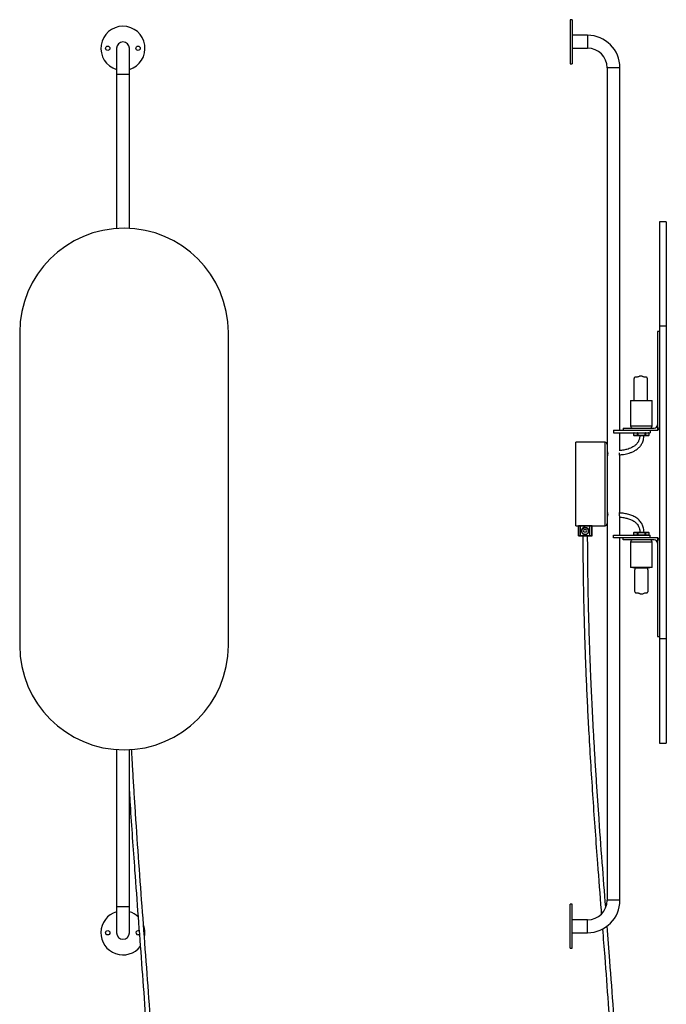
# Model space of a CAD drawing. Header units: millimetres. Extents: x -560 to 65, y -1363 to 525.
# Tile 6 of 6: x -554 to 65, y -419 to 525. Entities that reach past the tile are written whole.
import ezdxf

# ---------------------------------------------------------------- set-up
doc = ezdxf.new("R2010")
doc.units = ezdxf.units.MM

msp = doc.modelspace()

# ---------------------------------------------------------------- linework, layer by layer
at = {"color": 7, "linetype": 'Continuous', "lineweight": 25}
for p, q in [((-24.97, 525.14), (-26.79, 525.14)), ((-26.79, 525.14), (-26.79, 482.87)), ((-24.97, 525.14), (-24.97, 482.87)), ((-10.21, 510.15), (-24.97, 510.15)), ((-461.66, 497.71), (-461.66, 324.92)), ((-449.36, 325.05), (-449.36, 497.71)), ((-24.97, 497.85), (-10.21, 497.85)), ((-26.79, 482.87), (-24.97, 482.87)), ((8.64, 479), (8.64, -319)), ((20.94, 131.5), (20.94, 479)), ((65.37, 331.47), (58.92, 331.47)), ((58.92, 331.47), (58.92, -168.53)), ((65.37, 331.47), (65.37, -168.53)), ((65.37, 231.47), (58.92, 231.47)), ((-554.47, 225.18), (-554.47, -74.82)), ((-354.47, -74.82), (-354.47, 225.18)), ((58.92, 226.15), (56.78, 226.15)), ((56.78, 226.15), (56.78, 131.63)), ((31.07, 160.14), (31.07, 135.64)), ((31.07, 160.14), (51.77, 160.14)), ((51.77, 135.64), (51.77, 160.14)), ((23.92, 133.64), (53.78, 133.64)), ((23.92, 133.64), (23.92, 131.5)), ((14.72, 131.5), (14.72, 129.2)), ((14.72, 131.5), (55.92, 131.5)), ((14.72, 129.2), (49.92, 129.2)), ((20.94, 111.9), (20.94, 129.2)), ((33.99, 128.7), (33.99, 126.7)), ((48.84, 128.7), (33.99, 128.7)), ((33.99, 126.7), (48.84, 126.7)), ((34.06, 128.7), (34.06, 126.7)), ((48.34, 126.2), (34.49, 126.2)), ((37.62, 126.7), (37.62, 128.7)), ((38.06, 128.7), (38.06, 126.7)), ((44.98, 126.7), (44.98, 128.7)), ((45.41, 128.7), (45.41, 126.7)), ((48.78, 126.7), (48.78, 128.7)), ((48.84, 126.7), (48.84, 128.7)), ((49.92, 131.5), (49.92, 129.2)), ((6.64, 120), (-21.36, 120)), ((-21.36, 40), (-21.36, 120)), ((8.84, 110.95), (8.64, 110.94)), ((20.94, 53.5), (20.94, 106.53)), ((8.86, 52.9), (8.64, 52.91)), ((20.94, 30.8), (20.94, 48.35)), ((-21.36, 40), (6.64, 40)), ((-18.86, 39.9), (-18.86, 30.3)), ((-5.86, 39.9), (-18.86, 39.9)), ((-18.7, 30.3), (-18.7, 39.9)), ((-16.82, 40), (-16.9, 39.9)), ((-16.9, 30.3), (-16.9, 39.9)), ((-12.4, 38.6), (-12.4, 38.6)), ((-12.4, 38.6), (-12.4, 38.6)), ((-12.4, 38.06), (-12.4, 38.06)), ((-7.98, 40), (-7.9, 39.9)), ((-7.9, 30.3), (-7.9, 39.9)), ((-6.03, 30.3), (-6.03, 39.9)), ((-5.86, 30.3), (-5.86, 39.9)), ((-18.86, 30.3), (-5.86, 30.3)), ((-5.96, 30.2), (-18.76, 30.2)), ((-16.82, 30.2), (-16.9, 30.3)), ((-15.25, 37.1), (-15.22, 37.09)), ((-11.46, 36.14), (-13.34, 36.14)), ((-13.34, 34.06), (-11.46, 34.06)), ((-12.4, 31.6), (-12.4, 31.6)), ((-12.4, 31.6), (-12.4, 31.6)), ((-7.98, 30.2), (-7.9, 30.3)), ((14.72, 28.5), (14.72, 30.8)), ((14.72, 30.8), (49.92, 30.8)), ((55.92, 28.5), (14.72, 28.5)), ((20.94, -319), (20.94, 28.5)), ((23.92, 26.36), (23.92, 28.5)), ((33.99, 33.3), (33.99, 31.3)), ((48.84, 33.3), (33.99, 33.3)), ((33.99, 31.3), (48.84, 31.3)), ((34.06, 33.3), (34.06, 31.3)), ((34.49, 33.8), (48.34, 33.8)), ((37.62, 31.3), (37.62, 33.3)), ((38.06, 33.3), (38.06, 31.3)), ((44.98, 31.3), (44.98, 33.3)), ((45.41, 33.3), (45.41, 31.3)), ((48.78, 31.3), (48.78, 33.3)), ((48.84, 31.3), (48.84, 33.3)), ((49.92, 28.5), (49.92, 30.8)), ((56.78, 28.37), (56.78, -66.15)), ((53.78, 26.36), (23.92, 26.36)), ((31.07, 24.36), (31.07, -0.14)), ((51.77, -0.14), (51.77, 24.36)), ((51.77, -0.14), (31.07, -0.14)), ((33.36, -0.42), (33.36, -0.14)), ((49.47, -0.42), (33.36, -0.42)), ((35.21, -0.42), (35.21, -0.56)), ((45.11, -0.55), (35.69, -0.55)), ((45.85, -0.42), (45.85, -0.14)), ((47.52, -0.55), (46.48, -0.55)), ((47.66, -0.56), (47.66, -0.42)), ((49.47, -0.42), (49.47, -0.14)), ((56.78, -66.15), (58.92, -66.15)), ((65.37, -68.53), (58.92, -68.53)), ((58.92, -168.53), (65.37, -168.53)), ((-461.66, -174.56), (-461.66, -350.29)), ((-449.36, -350.29), (-449.36, -174.69)), ((-24.97, -322.87), (-26.79, -322.87)), ((-26.79, -365.13), (-26.79, -322.87)), ((-24.97, -365.13), (-24.97, -322.87)), ((-10.21, -337.85), (-24.97, -337.85)), ((-24.97, -350.15), (-10.21, -350.15)), ((-26.79, -365.13), (-24.97, -365.13))]:
    msp.add_line(p, q, dxfattribs=at)
at = {"color": 8, "linetype": 'Continuous', "lineweight": 25}
for p, q in [((-10.21, 510.15), (-10.21, 497.85)), ((-449.36, 472.71), (-461.66, 472.71)), ((20.94, 479), (8.64, 479)), ((31.07, 135.64), (51.77, 135.64)), ((6.64, 40), (6.64, 120)), ((51.77, 24.36), (31.07, 24.36)), ((35.69, -0.42), (35.69, -0.55)), ((45.11, -0.55), (45.11, -0.42)), ((46.48, -0.42), (46.48, -0.55)), ((47.52, -0.55), (47.52, -0.42)), ((20.94, -319), (8.64, -319)), ((-449.36, -325.29), (-461.66, -325.29)), ((-10.21, -350.15), (-10.21, -337.85))]:
    msp.add_line(p, q, dxfattribs=at)
at = {"color": 7, "linetype": 'Continuous', "lineweight": 25, "flags": 128}
msp.add_lwpolyline([(-439.71, -351.92), (-440.19, -352.2), (-440.99, -352.36)], dxfattribs=at)
at = {"color": 7, "linetype": 'Continuous', "lineweight": 25}
for centre, radius in [((-470.03, 497.71), 2.07), ((-440.99, 497.71), 2.07), ((-12.4, 35.1), 3.6), ((-12.4, 35.1), 3.5), ((-470.03, -350.29), 2.07)]:
    msp.add_circle(centre, radius, dxfattribs=at)
for centre, radius, start, end in [((-455.51, 497.71), 21.14, 286.91703, 253.08297), ((-10.21, 479), 31.15, 0, 90), ((-455.51, 497.71), 6.15, 0, 180), ((-10.21, 479), 18.85, 0, 90), ((-454.47, 225.18), 100, 0, 180), ((33.07, 135.64), 2, 180, 270), ((49.77, 135.64), 2, 270, 0), ((53.78, 136.64), 3, 270, 0), ((34.49, 128.7), 0.5, 90, 180), ((34.49, 126.7), 0.5, 180, 270), ((34.53, 128.73), 0.469, 94.70735, 184.03742), ((34.53, 126.67), 0.469, 175.96258, 265.29265), ((38.09, 128.73), 0.469, 94.70735, 184.03742), ((38.09, 126.67), 0.469, 175.96258, 265.29265), ((30.21, 128.82), 7.84, 359.08712, 2.74049), ((30.21, 126.58), 7.84, 357.25951, 0.91288), ((37.14, 128.82), 7.84, 359.08712, 2.74049), ((44.94, 128.73), 0.472, 356.40939, 85.8904), ((37.14, 126.58), 7.84, 357.25951, 0.91288), ((44.94, 126.67), 0.472, 274.1096, 3.59061), ((48.34, 128.7), 0.5, 0, 90), ((48.31, 128.73), 0.472, 356.40939, 85.8904), ((48.34, 126.7), 0.5, 270, 0), ((48.31, 126.67), 0.472, 274.1096, 3.59061), ((55.92, 134.5), 3, 270, 286.6585), ((6.64, 118), 2, 0, 90), ((-18.76, 39.9), 0.1, 90, 180), ((-18.6, 39.9), 0.0988, 90.70273, 180.6859), ((-6.13, 39.9), 0.0987, 359.25073, 89.2306), ((-5.96, 39.9), 0.1, 360, 90), ((6.64, 42), 2, 270, 0), ((-18.76, 30.3), 0.1, 180, 270), ((-18.6, 30.3), 0.0988, 179.3141, 269.29727), ((-13.34, 35.1), 1.04, 90.00057, 269.99943), ((-13.32, 35.1), 1.04, 90.00057, 269.99943), ((-11.46, 35.1), 1.04, 270.00057, 89.99943), ((-6.13, 30.3), 0.0987, 270.7694, 0.74927), ((-5.96, 30.3), 0.1, 270, 360), ((34.49, 33.3), 0.5, 90, 180), ((34.49, 31.3), 0.5, 180, 270), ((34.53, 33.33), 0.469, 94.70735, 184.03742), ((34.53, 31.27), 0.469, 175.96258, 265.29265), ((38.09, 33.33), 0.469, 94.70735, 184.03742), ((38.09, 31.27), 0.469, 175.96258, 265.29265), ((30.21, 33.42), 7.84, 359.08712, 2.74049), ((30.21, 31.18), 7.84, 357.25951, 0.91288), ((37.14, 33.42), 7.84, 359.08712, 2.74049), ((44.94, 33.33), 0.472, 356.40939, 85.8904), ((37.14, 31.18), 7.84, 357.25951, 0.91288), ((44.94, 31.27), 0.472, 274.1096, 3.59061), ((48.34, 33.3), 0.5, 0, 90), ((48.31, 33.33), 0.472, 356.40939, 85.8904), ((48.34, 31.3), 0.5, 270, 0), ((48.31, 31.27), 0.472, 274.1096, 3.59061), ((55.92, 25.5), 3, 73.3415, 90), ((33.07, 24.36), 2, 90, 180), ((49.77, 24.36), 2, 360, 90), ((53.78, 23.36), 3, 0, 90), ((-454.47, -74.82), 100, 180, 0), ((-10.21, -319), 18.85, 270, 0), ((-10.21, -319), 31.15, 270, 0), ((-455.51, -350.29), 21.14, 106.91703, 322.42622), ((-455.51, -350.29), 21.13, 46.49691, 73.08297), ((-440.99, -350.29), 2.07, 60.27206, 270), ((-455.51, -350.29), 21.13, 348.13815, 19.76607), ((-455.51, -350.29), 6.15, 180, 0)]:
    msp.add_arc(centre, radius, start, end, dxfattribs=at)
for points, knots in [([(39.84, 183.56), (39.48, 183.29), (38.73, 182.74), (37.47, 182.45), (36.38, 182.41), (35.67, 182.37), (35.25, 182.25), (35.03, 182.15), (34.85, 182.03), (34.71, 181.89), (34.6, 181.75), (34.43, 181.4), (34.37, 180.8), (34.26, 179.86), (34.26, 178.57), (34.25, 176.91), (34.27, 175.02), (34.3, 173.2), (34.33, 171.59), (34.34, 170.3), (34.35, 169), (34.35, 167.68), (34.34, 166.23), (34.33, 164.8), (34.31, 163.37), (34.29, 162.12), (34.26, 161.06), (34.25, 160.45), (34.25, 160.14)], [0, 0, 0, 0, 0.048649, 0.100906, 0.138094, 0.169395, 0.179086, 0.185818, 0.195596, 0.201987, 0.20781, 0.215489, 0.245207, 0.27219, 0.32036, 0.385941, 0.453862, 0.527241, 0.585966, 0.630647, 0.668872, 0.728295, 0.774906, 0.828661, 0.884285, 0.932165, 0.965646, 1, 1, 1, 1]), ([(39.86, 183.56), (39.85, 183.56), (39.84, 183.56), (39.98, 183.56), (40.26, 183.56), (40.62, 183.56), (41.02, 183.56), (41.4, 183.56), (41.68, 183.56), (41.83, 183.56), (41.82, 183.56), (41.82, 183.56)], [0, 0, 0, 0, 0.053738, 0.17873, 0.303723, 0.428715, 0.553708, 0.6787, 0.803693, 0.928685, 1, 1, 1, 1]), ([(47.43, 160.14), (47.43, 160.24), (47.43, 160.74), (47.4, 161.75), (47.37, 163.29), (47.35, 164.97), (47.33, 166.59), (47.32, 168), (47.32, 169.42), (47.33, 170.85), (47.36, 172.47), (47.39, 174.19), (47.42, 176.18), (47.42, 178.13), (47.43, 179.75), (47.31, 180.8), (47.22, 181.38), (47.12, 181.68), (47, 181.85), (46.87, 181.99), (46.69, 182.13), (46.43, 182.26), (46.05, 182.35), (45.25, 182.42), (44.22, 182.44), (42.91, 182.78), (42.23, 183.28), (41.84, 183.56)], [0, 0, 0, 0, 0.011574, 0.055144, 0.111761, 0.179762, 0.239521, 0.289716, 0.33334, 0.395364, 0.446046, 0.512137, 0.584748, 0.66342, 0.725585, 0.762222, 0.779616, 0.789868, 0.79614, 0.803377, 0.810778, 0.821019, 0.834809, 0.853334, 0.908814, 0.947984, 1, 1, 1, 1]), ([(56.78, 131.63), (57, 131.69), (57.19, 131.78), (57.53, 131.96), (57.68, 132.06), (58.07, 132.39), (58.28, 132.62), (58.6, 133.13), (58.72, 133.39), (58.87, 133.93), (58.92, 134.21), (58.92, 134.5)], [0, 0, 0, 0, 0.125, 0.125, 0.25, 0.25, 0.5, 0.5, 0.75, 0.75, 1, 1, 1, 1]), ([(20.52, 107.92), (21.84, 108.07), (24.94, 108.42), (28.95, 109.34), (32.54, 110.59), (35.33, 111.92), (37.98, 113.7), (40.32, 115.99), (41.85, 118.33), (42.82, 120.48), (43.43, 122.41), (43.83, 124.35), (43.91, 125.65), (43.94, 126.2)], [0, 0, 0, 0, 0.121735, 0.284706, 0.374538, 0.468647, 0.566322, 0.6647, 0.765778, 0.819734, 0.880558, 0.949775, 1, 1, 1, 1]), ([(39.94, 126.2), (39.92, 125.86), (39.86, 125.01), (39.62, 123.78), (39.28, 122.51), (38.69, 120.93), (37.59, 119), (35.72, 117.02), (33.49, 115.48), (31.14, 114.34), (28.84, 113.53), (26.67, 112.95), (24.57, 112.5), (22.67, 112.17), (21.44, 112.02), (20.94, 111.96)], [0, 0, 0, 0, 0.039525, 0.097441, 0.143752, 0.19068, 0.290398, 0.397246, 0.500069, 0.599708, 0.696174, 0.778944, 0.857313, 0.942839, 1, 1, 1, 1]), ([(8.64, 111.5), (8.65, 111.47), (8.67, 111.42), (8.82, 111.03), (9.01, 110.43), (9.16, 109.66), (9.19, 108.82), (9.11, 108.03), (8.94, 107.34), (8.77, 106.81), (8.65, 106.52), (8.65, 106.53), (8.66, 106.53)], [0, 0, 0, 0, 0.101607, 0.203044, 0.308962, 0.419707, 0.525231, 0.623184, 0.723235, 0.831288, 0.941523, 1, 1, 1, 1]), ([(20.93, 106.53), (20.93, 106.53), (20.94, 106.5), (20.85, 106.73), (20.69, 107.19), (20.51, 107.87), (20.4, 108.68), (20.4, 109.34), (20.46, 109.66), (20.47, 109.72)], [0, 0, 0, 0, 0.075832, 0.242081, 0.413537, 0.59666, 0.781684, 0.953, 1, 1, 1, 1]), ([(8.64, 53.5), (8.65, 53.47), (8.67, 53.42), (8.82, 53.03), (9.01, 52.43), (9.16, 51.66), (9.19, 50.82), (9.11, 50.03), (8.94, 49.34), (8.77, 48.81), (8.65, 48.52), (8.65, 48.53), (8.66, 48.53)], [0, 0, 0, 0, 0.101607, 0.203044, 0.308962, 0.419707, 0.525231, 0.623184, 0.723235, 0.831288, 0.941523, 1, 1, 1, 1]), ([(20.93, 48.53), (20.93, 48.53), (20.94, 48.5), (20.85, 48.73), (20.69, 49.19), (20.51, 49.87), (20.4, 50.69), (20.42, 51.52), (20.54, 52.27), (20.72, 52.9), (20.88, 53.35), (20.94, 53.49), (20.94, 53.5), (20.94, 53.5)], [0, 0, 0, 0, 0.045022, 0.143724, 0.245518, 0.354239, 0.464089, 0.5658, 0.663299, 0.766529, 0.876743, 0.984794, 1, 1, 1, 1]), ([(44.08, 33.8), (44.01, 34.69), (43.87, 36.32), (43.34, 38.52), (42.67, 40.39), (41.54, 42.68), (39.55, 45.36), (36.3, 47.97), (32.43, 49.88), (28.25, 51.14), (24.26, 51.91), (21.68, 52.12), (20.54, 52.22)], [0, 0, 0, 0, 0.0811427, 0.1476636, 0.2039473, 0.2603587, 0.377884, 0.5032519, 0.6337354, 0.7653009, 0.8972889, 1, 1, 1, 1]), ([(20.94, 48.2), (21.12, 48.19), (22.68, 48.07), (25.46, 47.62), (29.2, 46.74), (32.59, 45.42), (35.08, 43.87), (36.72, 42.33), (37.85, 40.95), (38.94, 39.08), (39.63, 36.97), (39.98, 35.12), (40.03, 34.17), (40.05, 33.8)], [0, 0, 0, 0, 0.0203734, 0.1766116, 0.3176251, 0.4554729, 0.5861264, 0.6473476, 0.7090988, 0.7871874, 0.8917374, 0.9585701, 1, 1, 1, 1]), ([(-17.36, 40), (-17.3, 40.01), (-17.19, 40.02), (-16.34, 40.12), (-15.08, 40.23), (-13.49, 40.31), (-11.79, 40.32), (-10.15, 40.26), (-8.76, 40.16), (-7.79, 40.05), (-7.33, 40), (-7.4, 40.01), (-7.42, 40.01)], [0, 0, 0, 0, 0.106803, 0.213587, 0.320887, 0.428542, 0.53563, 0.642113, 0.748896, 0.856415, 0.963962, 1, 1, 1, 1]), ([(-12.4, 38.57), (-12.72, 38.56), (-13.43, 38.53), (-14.45, 38.01), (-15.3, 37.18), (-15.83, 36.1), (-15.97, 34.91), (-15.7, 33.74), (-15.06, 32.73), (-14.27, 32.08), (-13.69, 31.85), (-13.49, 31.77)], [0, 0, 0, 0, 0.096823, 0.21626, 0.335716, 0.455152, 0.574607, 0.694045, 0.81349, 0.932935, 1, 1, 1, 1]), ([(-10.64, 37.48), (-10.94, 37.7), (-11.28, 37.86), (-11.83, 38.01), (-12.01, 38.04), (-12.38, 38.06), (-12.56, 38.06), (-13.11, 38), (-13.47, 37.88), (-13.97, 37.62), (-14.13, 37.51), (-14.41, 37.28), (-14.54, 37.15), (-14.66, 37.01)], [0, 0, 0, 0, 0.25, 0.25, 0.375, 0.375, 0.5, 0.5, 0.75, 0.75, 0.875, 0.875, 1, 1, 1, 1]), ([(-14.66, 37.01), (-14.41, 37.31), (-14.1, 37.56), (-13.58, 37.82), (-13.4, 37.89), (-13.03, 38), (-12.84, 38.03), (-12.45, 38.06), (-12.26, 38.06), (-11.87, 38.02), (-11.68, 37.98), (-11.31, 37.86), (-11.14, 37.78), (-10.8, 37.59), (-10.64, 37.48), (-10.49, 37.36)], [0, 0, 0, 0, 0.25, 0.25, 0.375, 0.375, 0.5, 0.5, 0.625, 0.625, 0.75, 0.75, 0.875, 0.875, 1, 1, 1, 1]), ([(-13.49, 31.77), (-13.74, 31.88), (-13.97, 32.01), (-14.39, 32.31), (-14.59, 32.5), (-14.94, 32.89), (-15.09, 33.11), (-15.33, 33.58), (-15.42, 33.83), (-15.54, 34.35), (-15.57, 34.61), (-15.57, 35.01), (-15.56, 35.14), (-15.52, 35.4), (-15.49, 35.53), (-15.39, 35.92), (-15.28, 36.16), (-15.01, 36.62), (-14.85, 36.83), (-14.66, 37.01)], [0, 0, 0, 0, 0.125, 0.125, 0.25, 0.25, 0.375, 0.375, 0.5, 0.5, 0.625, 0.625, 0.6875, 0.6875, 0.75, 0.75, 0.875, 0.875, 1, 1, 1, 1]), ([(-14.65, 30.3), (-14.64, 27.29), (-14.63, 19.29), (-14.53, 6.73), (-14.36, -6.99), (-14.16, -19.48), (-13.94, -30.78), (-13.71, -40.92), (-13.48, -49.75), (-13.27, -57.34), (-13.07, -63.97), (-12.87, -70.25), (-12.66, -76.47), (-12.44, -82.75), (-12, -94.64), (-11.28, -112.23), (-10.19, -135.5), (-8.26, -171.97), (-5.18, -221.49), (-1.08, -278.05), (1.77, -314.95), (3.02, -331.02), (3.11, -332.22)], [0, 0, 0, 0, 0.024802, 0.066021, 0.10372, 0.138036, 0.169086, 0.196978, 0.221805, 0.241939, 0.259656, 0.276632, 0.293768, 0.311061, 0.328507, 0.391997, 0.456479, 0.520974, 0.693758, 0.866604, 0.990086, 1, 1, 1, 1]), ([(-13.49, 31.77), (-13.43, 31.75), (-13.31, 31.72), (-13.14, 31.68), (-12.96, 31.64), (-12.77, 31.62), (-12.59, 31.6), (-12.24, 31.59), (-11.72, 31.64), (-11.24, 31.79), (-10.96, 31.91), (-10.89, 31.94), (-10.86, 31.96)], [0, 0, 0, 0, 0.0679296, 0.1356325, 0.2033003, 0.271125, 0.3392971, 0.4080043, 0.6617013, 0.9156235, 0.9579207, 1, 1, 1, 1]), ([(-12.4, 31.62), (-12.25, 31.62), (-11.86, 31.61), (-11.34, 31.75), (-10.99, 31.9), (-10.85, 31.96)], [0, 0, 0, 0, 0.286128, 0.724978, 1, 1, 1, 1]), ([(-10.49, 37.36), (-10.27, 37.2), (-10.08, 37.02), (-9.82, 36.71), (-9.74, 36.6), (-9.6, 36.38), (-9.54, 36.26), (-9.37, 35.9), (-9.29, 35.64), (-9.2, 35.12), (-9.19, 34.85), (-9.23, 34.32), (-9.28, 34.06), (-9.44, 33.56), (-9.56, 33.31), (-9.84, 32.86), (-10.01, 32.65), (-10.38, 32.28), (-10.59, 32.12), (-10.82, 31.98)], [0, 0, 0, 0, 0.125, 0.125, 0.1875, 0.1875, 0.25, 0.25, 0.375, 0.375, 0.5, 0.5, 0.625, 0.625, 0.75, 0.75, 0.875, 0.875, 1, 1, 1, 1]), ([(7.24, -325.69), (6.14, -311.43), (3.82, -281.45), (1.2, -245.53), (-0.69, -217.91), (-1.86, -200.1), (-2.96, -182.28), (-4.01, -164.46), (-4.98, -146.67), (-5.86, -129.24), (-6.48, -115.7), (-6.9, -106.05), (-7.15, -100.06), (-7.39, -94.16), (-7.62, -88), (-7.88, -81.14), (-8.15, -73.25), (-8.44, -64.25), (-8.73, -54.52), (-9.01, -44.11), (-9.27, -33.06), (-9.52, -21), (-9.73, -7.91), (-9.9, 6.26), (-10.01, 19.12), (-10.02, 27.25), (-10.03, 30.3)], [0, 0, 0, 0, 0.120492, 0.253373, 0.303474, 0.353588, 0.403686, 0.453785, 0.503882, 0.553575, 0.600646, 0.617943, 0.634766, 0.651105, 0.667552, 0.686664, 0.708784, 0.733985, 0.762351, 0.790598, 0.821554, 0.855309, 0.89196, 0.931618, 0.974406, 1, 1, 1, 1]), ([(58.92, 25.5), (58.92, 25.79), (58.87, 26.07), (58.72, 26.61), (58.6, 26.87), (58.28, 27.38), (58.07, 27.61), (57.68, 27.94), (57.53, 28.04), (57.19, 28.22), (57, 28.31), (56.78, 28.37)], [0, 0, 0, 0, 0.25, 0.25, 0.5, 0.5, 0.75, 0.75, 0.875, 0.875, 1, 1, 1, 1]), ([(35.21, -0.55), (35.15, -1.1), (35.07, -1.99), (34.98, -3.15), (34.96, -4.18), (34.96, -5.37), (34.97, -6.75), (34.96, -8.52), (34.96, -10.5), (34.93, -12.66), (34.88, -14.73), (34.85, -16.84), (34.83, -18.9), (34.83, -20.73), (34.87, -22.17), (35, -23.11), (35.2, -23.68), (35.54, -24), (36.07, -24.3), (37.03, -24.41), (38.14, -24.42), (39.4, -24.77), (40.05, -25.27), (40.44, -25.55)], [0, 0, 0, 0, 0.0597181, 0.0962429, 0.1290596, 0.1703889, 0.2194597, 0.2724017, 0.353743, 0.4234093, 0.4952039, 0.5669273, 0.6410919, 0.7076945, 0.7546978, 0.7900005, 0.8048217, 0.8185198, 0.8367768, 0.8671325, 0.9162745, 0.9513835, 1, 1, 1, 1]), ([(42.44, -25.55), (42.79, -25.28), (43.51, -24.74), (44.7, -24.44), (45.72, -24.4), (46.4, -24.36), (46.8, -24.26), (47.02, -24.18), (47.22, -24.07), (47.4, -23.93), (47.57, -23.78), (47.73, -23.55), (47.84, -23.15), (47.96, -22.45), (48.04, -21.14), (48.04, -19.17), (48.02, -16.43), (47.96, -13.47), (47.9, -10.34), (47.91, -7.83), (47.91, -5.77), (47.91, -4.36), (47.89, -3.17), (47.8, -1.98), (47.72, -1.09), (47.66, -0.55)], [0, 0, 0, 0, 0.044965, 0.091711, 0.124685, 0.152726, 0.161444, 0.167381, 0.176866, 0.184806, 0.1928, 0.202342, 0.216423, 0.234541, 0.276034, 0.350462, 0.437901, 0.556785, 0.654957, 0.759459, 0.815867, 0.86743, 0.903941, 0.941407, 1, 1, 1, 1]), ([(42.42, -25.55), (42.42, -25.55), (42.44, -25.55), (42.31, -25.55), (42.05, -25.55), (41.68, -25.55), (41.28, -25.55), (40.9, -25.55), (40.61, -25.55), (40.45, -25.55), (40.45, -25.55), (40.45, -25.55)], [0, 0, 0, 0, 0.038851, 0.164071, 0.289292, 0.414513, 0.539733, 0.664954, 0.790174, 0.915395, 1, 1, 1, 1]), ([(-421.95, -577.48), (-422.06, -572.48), (-422.45, -555.07), (-423.86, -521.9), (-426.2, -477.98), (-429.3, -430.75), (-432.71, -383.56), (-436.25, -336.39), (-439.75, -289.22), (-442.38, -251.82), (-444.2, -224.21), (-445.32, -206.39), (-446.31, -189.82), (-446.9, -179.18), (-447.16, -174.49)], [0, 0, 0, 0, 0.037064, 0.129125, 0.246337, 0.363562, 0.480802, 0.598046, 0.715276, 0.832487, 0.876681, 0.920885, 0.965076, 1, 1, 1, 1]), ([(-449.36, -214.82), (-449.1, -219.13), (-447.63, -244.31), (-444.72, -284.33), (-441, -334.92), (-437.64, -379.55), (-434.39, -424.2), (-431.4, -468.89), (-428.93, -512.85), (-427.26, -549.04), (-426.76, -570.32), (-426.59, -577.45)], [0, 0, 0, 0, 0.035628, 0.208168, 0.331433, 0.454709, 0.577992, 0.701284, 0.824558, 0.941264, 1, 1, 1, 1]), ([(4.22, -346.55), (4.91, -355.45), (6.76, -379.24), (9.68, -417.92), (12.8, -462.61), (15.36, -506.56), (17.1, -542.74), (17.62, -564), (17.79, -571.11)], [0, 0, 0, 0, 0.119255, 0.318434, 0.517625, 0.716787, 0.905336, 1, 1, 1, 1]), ([(22.44, -571.17), (22.32, -566.18), (21.92, -548.77), (20.44, -515.6), (18.02, -471.69), (14.8, -424.45), (11.6, -381.81), (9.5, -354.9), (8.63, -343.72)], [0, 0, 0, 0, 0.06562, 0.22881, 0.436581, 0.644375, 0.852194, 1, 1, 1, 1])]:
    msp.add_open_spline(points, degree=3, knots=knots, dxfattribs=at)
for points in [[(-10.86, 31.96), (-10.84, 31.96), (-10.83, 31.97), (-10.82, 31.98)], [(46.48, -0.55), (46.42, -0.55), (46.24, -0.55), (45.87, -0.55), (45.46, -0.55), (45.22, -0.55), (45.11, -0.55)]]:
    msp.add_open_spline(points, degree=3, dxfattribs=at)

doc.saveas('drawing.dxf')
